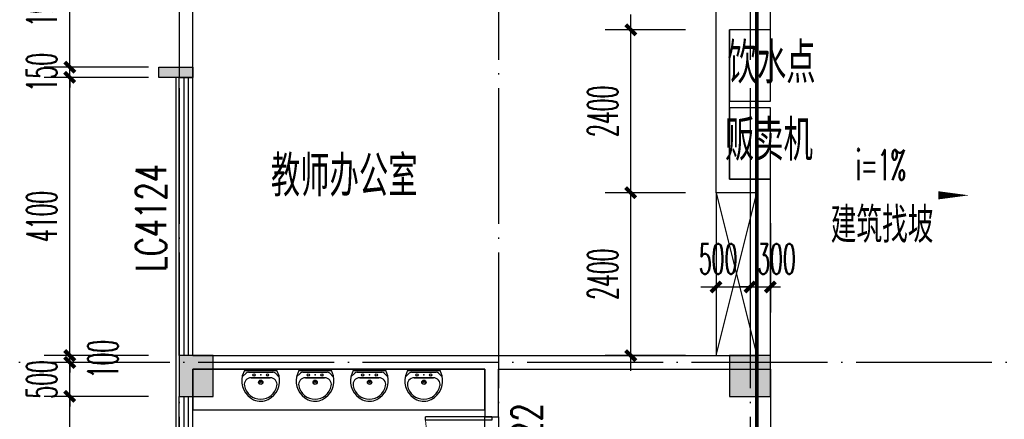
# Model space of a CAD drawing. Extents: x 1779708 to 7299578, y -1121471 to 88434.
# Tile 92 of 256: x 4329120 to 4343609, y -1041882 to -1035993. Entities that reach past the tile are written whole.
import ezdxf

# ---------------------------------------------------------------- set-up
doc = ezdxf.new("R2010")
doc.units = 0
doc.header["$LTSCALE"] = 1000
doc.header["$MEASUREMENT"] = 0
doc.linetypes.add('DASH', pattern=[0.35, 0.25, -0.1])
doc.linetypes.add('DOTE', pattern=[2.42, 2, -0.2, 0.02, -0.2])
doc.layers.get('0').update_dxf_attribs({"linetype": 'CONTINUOUS'})
doc.layers.get('Defpoints').update_dxf_attribs({"linetype": 'CONTINUOUS'})
for name, color, linetype in [('a-dims', 7, 'CONTINUOUS'), ('DIM_SYMB', 3, 'CONTINUOUS'), ('DOTE', 1, 'DOTE'), ('LVTRY', 6, 'CONTINUOUS'), ('PUB_DIM', 3, 'CONTINUOUS'), ('SPACE', 7, 'CONTINUOUS'), ('WALL', 255, 'CONTINUOUS'), ('WINDOW', 2, 'CONTINUOUS'), ('WINDOW_TEXT', 7, 'CONTINUOUS'), ('墙柱', 2, 'CONTINUOUS'), ('室外构件', 4, 'CONTINUOUS'), ('建筑', 31, 'CONTINUOUS'), ('栏杆', 6, 'CONTINUOUS'), ('看线', 3, 'CONTINUOUS')]:
    doc.layers.add(name, color=color, linetype=linetype)
doc.styles.add('_TCH_DIM', font='SIMPLEX.shx', dxfattribs={"width": 0.7, "bigfont": 'GBCBIG.shx'})
doc.styles.add('_TCH_DIM_T3', font='SIMPLEX.shx', dxfattribs={"width": 0.494118, "bigfont": 'GBCBIG.shx'})
doc.styles.add('_TCH_SPACE', font='SIMPLEX', dxfattribs={"height": 5, "bigfont": 'GBCBIG'})
doc.styles.add('_TCH_WINDOW', font='SIMPLEX', dxfattribs={"height": 3.5, "bigfont": 'GBCBIG'})
doc.styles.get("Standard").update_dxf_attribs({"font": 'GBENOR', "bigfont": 'GBCBIG'})
doc.dimstyles.new('_TCH_ARCH&&150', dxfattribs={"dimtxt": 446.25, "dimasz": 150, "dimexe": 375, "dimexo": 450, "dimgap": 189.375, "dimtad": 1, "dimdec": 0, "dimzin": 0, "dimdsep": 46, "dimtxsty": '_TCH_DIM_T3', "dimblk": 'ARCHTICK', "dimcen": 0.09, "dimdle": 225, "dimclrt": 7, "dimazin": 2, "dimtfac": 1, "dimtdec": 0, "dimtix": 1, "dimtmove": 2, "dimatfit": 3, "dimfxl": 250, "dimtolj": 1, "dimtzin": 0, "dimarcsym": 0})

# ---------------------------------------------------------------- blocks, each defined once
blk = doc.blocks.new('A$C159220C3')
at = {"layer": 'DOTE'}
for p, q in [((17600, 149200), (17600, 7200)), ((22300, 149200), (22300, 7200)), ((26000, 149200), (26000, 7200)), ((34400, 29000), (7200, 29000))]:
    blk.add_line(p, q, dxfattribs=at)
blk = doc.blocks.new('$WINLIB2D$00000001')
at = {"color": 0}
for points in [[(-0.5, 0.5), (-0.5, -0.5)], [(-0.5, 0.5), (0.5, 0.5)], [(0.5, -0.5), (0.5, 0.5)], [(0.5, 0.1667), (-0.5, 0.1667)], [(0.5, -0.1667), (-0.5, -0.1667)], [(-0.5, -0.5), (0.5, -0.5)]]:
    blk.add_lwpolyline(points, dxfattribs=at)
blk = doc.blocks.new('_ArchTick')
at = {"color": 0, "linetype": 'ByBlock', "const_width": 0.4}
blk.add_lwpolyline([(-0.5, -0.5), (0.5, 0.5)], dxfattribs=at)
blk = doc.blocks.new('*D4951')
at = {"layer": 'Defpoints', "color": 0, "transparency": 16777216}
for p in [(4329857, -1041543), (4331467, -1041543), (4331467, -1045843)]:
    blk.add_point(p, dxfattribs=at)
at = {"layer": 'PUB_DIM', "color": 0, "lineweight": -2, "transparency": 16777216}
for p, q in [((4329857, -1046068), (4329857, -1041318)), ((4331017, -1041543), (4329482, -1041543)), ((4331017, -1045843), (4329482, -1045843))]:
    blk.add_line(p, q, dxfattribs=at)
at = {"layer": 'PUB_DIM', "color": 0, "lineweight": -2, "transparency": 16777216, "xscale": 150, "yscale": 150, "zscale": 150}
for p, rotation in [((4329857, -1041543), 90), ((4329857, -1045843), 270)]:
    blk.add_blockref('_ArchTick', p, dxfattribs=dict(at, rotation=rotation))
at = {"layer": 'PUB_DIM', "color": 7, "transparency": 16777216, "insert": (4329445, -1043693), "char_height": 446.2, "attachment_point": 5, "rotation": 90, "style": '_TCH_DIM_T3'}
blk.add_mtext('\\A1;4300', dxfattribs=at)
blk = doc.blocks.new('*D4952')
at = {"layer": 'Defpoints', "color": 0, "transparency": 16777216}
for p in [(4329857, -1041043), (4331467, -1041043), (4331467, -1041543)]:
    blk.add_point(p, dxfattribs=at)
at = {"layer": 'PUB_DIM', "color": 0, "lineweight": -2, "transparency": 16777216}
for p, q in [((4329857, -1041043), (4329857, -1040893)), ((4331017, -1041043), (4329482, -1041043)), ((4329857, -1041543), (4329857, -1041043)), ((4331017, -1041543), (4329482, -1041543)), ((4329857, -1041543), (4329857, -1041693))]:
    blk.add_line(p, q, dxfattribs=at)
at = {"layer": 'PUB_DIM', "color": 0, "lineweight": -2, "transparency": 16777216, "xscale": 150, "yscale": 150, "zscale": 150}
for p, rotation in [((4329857, -1041043), 270), ((4329857, -1041543), 90)]:
    blk.add_blockref('_ArchTick', p, dxfattribs=dict(at, rotation=rotation))
at = {"layer": 'PUB_DIM', "color": 7, "transparency": 16777216, "insert": (4329445, -1041293), "char_height": 446.2, "attachment_point": 5, "rotation": 90, "style": '_TCH_DIM_T3'}
blk.add_mtext('\\A1;500', dxfattribs=at)
blk = doc.blocks.new('*D4953')
at = {"layer": 'Defpoints', "color": 0, "transparency": 16777216}
for p in [(4329857, -1040943), (4331467, -1040943), (4331467, -1041043)]:
    blk.add_point(p, dxfattribs=at)
at = {"layer": 'PUB_DIM', "color": 0, "lineweight": -2, "transparency": 16777216}
for p, q in [((4329857, -1040943), (4329857, -1040793)), ((4331017, -1040943), (4329482, -1040943)), ((4329857, -1041043), (4329857, -1040943)), ((4331017, -1041043), (4329482, -1041043)), ((4329857, -1041043), (4329857, -1041193))]:
    blk.add_line(p, q, dxfattribs=at)
at = {"layer": 'PUB_DIM', "color": 0, "lineweight": -2, "transparency": 16777216, "xscale": 150, "yscale": 150, "zscale": 150}
for p, rotation in [((4329857, -1040943), 270), ((4329857, -1041043), 90)]:
    blk.add_blockref('_ArchTick', p, dxfattribs=dict(at, rotation=rotation))
at = {"layer": 'PUB_DIM', "color": 7, "transparency": 16777216, "insert": (4330345, -1040993), "char_height": 446.2, "attachment_point": 5, "rotation": 90, "style": '_TCH_DIM_T3'}
blk.add_mtext('\\A1;100', dxfattribs=at)
blk = doc.blocks.new('*D4954')
at = {"layer": 'Defpoints', "color": 0, "transparency": 16777216}
for p in [(4329857, -1036843), (4331467, -1036843), (4331467, -1040943)]:
    blk.add_point(p, dxfattribs=at)
at = {"layer": 'PUB_DIM', "color": 0, "lineweight": -2, "transparency": 16777216}
for p, q in [((4329857, -1041168), (4329857, -1036618)), ((4331017, -1036843), (4329482, -1036843)), ((4331017, -1040943), (4329482, -1040943))]:
    blk.add_line(p, q, dxfattribs=at)
at = {"layer": 'PUB_DIM', "color": 0, "lineweight": -2, "transparency": 16777216, "xscale": 150, "yscale": 150, "zscale": 150}
for p, rotation in [((4329857, -1036843), 90), ((4329857, -1040943), 270)]:
    blk.add_blockref('_ArchTick', p, dxfattribs=dict(at, rotation=rotation))
at = {"layer": 'PUB_DIM', "color": 7, "transparency": 16777216, "insert": (4329445, -1038893), "char_height": 446.2, "attachment_point": 5, "rotation": 90, "style": '_TCH_DIM_T3'}
blk.add_mtext('\\A1;4100', dxfattribs=at)
blk = doc.blocks.new('*D4955')
at = {"layer": 'Defpoints', "color": 0, "transparency": 16777216}
for p in [(4329857, -1036693), (4331467, -1036693), (4331467, -1036843)]:
    blk.add_point(p, dxfattribs=at)
at = {"layer": 'PUB_DIM', "color": 0, "lineweight": -2, "transparency": 16777216}
for p, q in [((4329857, -1036693), (4329857, -1036543)), ((4331017, -1036693), (4329482, -1036693)), ((4329857, -1036843), (4329857, -1036693)), ((4331017, -1036843), (4329482, -1036843)), ((4329857, -1036843), (4329857, -1036993))]:
    blk.add_line(p, q, dxfattribs=at)
at = {"layer": 'PUB_DIM', "color": 0, "lineweight": -2, "transparency": 16777216, "xscale": 150, "yscale": 150, "zscale": 150}
for p, rotation in [((4329857, -1036693), 270), ((4329857, -1036843), 90)]:
    blk.add_blockref('_ArchTick', p, dxfattribs=dict(at, rotation=rotation))
at = {"layer": 'PUB_DIM', "color": 7, "transparency": 16777216, "insert": (4329445, -1036768), "char_height": 446.2, "attachment_point": 5, "rotation": 90, "style": '_TCH_DIM_T3'}
blk.add_mtext('\\A1;150', dxfattribs=at)
blk = doc.blocks.new('*D4956')
at = {"layer": 'Defpoints', "color": 0, "transparency": 16777216}
for p in [(4329857, -1034743), (4331467, -1034743), (4331467, -1036693)]:
    blk.add_point(p, dxfattribs=at)
at = {"layer": 'PUB_DIM', "color": 0, "lineweight": -2, "transparency": 16777216}
for p, q in [((4329857, -1036918), (4329857, -1034518)), ((4331017, -1034743), (4329482, -1034743)), ((4331017, -1036693), (4329482, -1036693))]:
    blk.add_line(p, q, dxfattribs=at)
at = {"layer": 'PUB_DIM', "color": 0, "lineweight": -2, "transparency": 16777216, "xscale": 150, "yscale": 150, "zscale": 150}
for p, rotation in [((4329857, -1034743), 90), ((4329857, -1036693), 270)]:
    blk.add_blockref('_ArchTick', p, dxfattribs=dict(at, rotation=rotation))
at = {"layer": 'PUB_DIM', "color": 7, "transparency": 16777216, "insert": (4329445, -1035718), "char_height": 446.2, "attachment_point": 5, "rotation": 90, "style": '_TCH_DIM_T3'}
blk.add_mtext('\\A1;1950', dxfattribs=at)
blk = doc.blocks.new('$DorLib2D$00000001')
for p, q in [((0.45, 0.975), (0.5, 0.975)), ((0.45, 0), (0.45, 0.975)), ((0.5, 0), (0.5, 0.975)), ((0.5, 0), (0.45, 0))]:
    blk.add_line(p, q)
at = {"lineweight": 13}
blk.add_arc((0.475, 0), 0.975, 91.4693, 180, dxfattribs=at)
blk = doc.blocks.new('$lvtry$00000178')
at = {"color": 0}
for p, q in [((-238, 0), (238, 0)), ((-214, -36), (-272, -91)), ((-180, -23), (180, -23)), ((-142, -105), (140, -105)), ((140, -105), (-142, -105)), ((216, -37), (268, -91))]:
    blk.add_line(p, q, dxfattribs=at)
blk.add_lwpolyline([(-104, -430, 0.224698), (110, -425, 0.348046), (269, -79), (239, 0), (-241, 0), (-271, -79, 0.356844)], format="xyb", close=True, dxfattribs=at)
for centre, radius in [((-100, -65), 16.3), ((1, -172), 31.6), ((100, -65), 16.3)]:
    blk.add_circle(centre, radius, dxfattribs=at)
at = {"color": 0, "lineweight": 13}
blk.add_circle((1, -172), 23, dxfattribs=at)
at = {"color": 0}
for centre, radius, start, end in [((-142, -205), 100, 90, 190.5602), ((-180, -73), 50, 90, 133.181), ((140, -205), 100, 349.4398, 90), ((180, -73), 50, 44.5607, 90), ((-1, -179), 243, 190.5602, 349.4398)]:
    blk.add_arc(centre, radius, start, end, dxfattribs=at)
for p in [(0, -65), (1, -172)]:
    blk.add_point(p, dxfattribs=at)
blk = doc.blocks.new('*D6475')
at = {"layer": 'Defpoints', "color": 0, "transparency": 16777216}
for p in [(4338112, -1036143), (4339367, -1036143), (4339367, -1038543)]:
    blk.add_point(p, dxfattribs=at)
at = {"layer": 'PUB_DIM', "color": 0, "lineweight": -2, "transparency": 16777216}
for p, q in [((4338112, -1038768), (4338112, -1035918)), ((4338917, -1036143), (4337737, -1036143)), ((4338917, -1038543), (4337737, -1038543))]:
    blk.add_line(p, q, dxfattribs=at)
at = {"layer": 'PUB_DIM', "color": 0, "lineweight": -2, "transparency": 16777216, "xscale": 150, "yscale": 150, "zscale": 150}
for p, rotation in [((4338112, -1036143), 90), ((4338112, -1038543), 270)]:
    blk.add_blockref('_ArchTick', p, dxfattribs=dict(at, rotation=rotation))
at = {"layer": 'PUB_DIM', "color": 7, "transparency": 16777216, "insert": (4337700, -1037343), "char_height": 446.2, "attachment_point": 5, "rotation": 90, "style": '_TCH_DIM_T3'}
blk.add_mtext('\\A1;2400', dxfattribs=at)
blk = doc.blocks.new('*D6476')
at = {"layer": 'Defpoints', "color": 0, "transparency": 16777216}
for p in [(4338112, -1038543), (4339367, -1038543), (4339367, -1040943)]:
    blk.add_point(p, dxfattribs=at)
at = {"layer": 'PUB_DIM', "color": 0, "lineweight": -2, "transparency": 16777216}
for p, q in [((4338112, -1041168), (4338112, -1038318)), ((4338917, -1038543), (4337737, -1038543)), ((4338917, -1040943), (4337737, -1040943))]:
    blk.add_line(p, q, dxfattribs=at)
at = {"layer": 'PUB_DIM', "color": 0, "lineweight": -2, "transparency": 16777216, "xscale": 150, "yscale": 150, "zscale": 150}
for p, rotation in [((4338112, -1038543), 90), ((4338112, -1040943), 270)]:
    blk.add_blockref('_ArchTick', p, dxfattribs=dict(at, rotation=rotation))
at = {"layer": 'PUB_DIM', "color": 7, "transparency": 16777216, "insert": (4337700, -1039743), "char_height": 446.2, "attachment_point": 5, "rotation": 90, "style": '_TCH_DIM_T3'}
blk.add_mtext('\\A1;2400', dxfattribs=at)
blk = doc.blocks.new('*D6477')
at = {"layer": 'Defpoints', "color": 0, "transparency": 16777216}
for p in [(4339367, -1038543), (4339867, -1038543), (4339867, -1039931)]:
    blk.add_point(p, dxfattribs=at)
at = {"layer": 'PUB_DIM', "color": 0, "lineweight": -2, "transparency": 16777216}
for p, q in [((4339367, -1038993), (4339367, -1040306)), ((4339867, -1038993), (4339867, -1040306)), ((4339142, -1039931), (4340092, -1039931))]:
    blk.add_line(p, q, dxfattribs=at)
at = {"layer": 'PUB_DIM', "color": 0, "lineweight": -2, "transparency": 16777216, "xscale": 150, "yscale": 150, "zscale": 150, "rotation": 180}
blk.add_blockref('_ArchTick', (4339367, -1039931), dxfattribs=at)
at = {"layer": 'PUB_DIM', "color": 0, "lineweight": -2, "transparency": 16777216, "xscale": 150, "yscale": 150, "zscale": 150}
blk.add_blockref('_ArchTick', (4339867, -1039931), dxfattribs=at)
at = {"layer": 'PUB_DIM', "color": 7, "transparency": 16777216, "insert": (4339398, -1039518), "char_height": 446.2, "attachment_point": 5, "style": '_TCH_DIM_T3'}
blk.add_mtext('\\A1;500', dxfattribs=at)
blk = doc.blocks.new('*D6478')
at = {"layer": 'Defpoints', "color": 0, "transparency": 16777216}
for p in [(4339867, -1038543), (4340167, -1038543), (4340167, -1039931)]:
    blk.add_point(p, dxfattribs=at)
at = {"layer": 'PUB_DIM', "color": 0, "lineweight": -2, "transparency": 16777216}
for p, q in [((4339867, -1038993), (4339867, -1040306)), ((4340167, -1038993), (4340167, -1040306)), ((4339867, -1039931), (4339717, -1039931)), ((4339867, -1039931), (4340167, -1039931)), ((4340167, -1039931), (4340317, -1039931))]:
    blk.add_line(p, q, dxfattribs=at)
at = {"layer": 'PUB_DIM', "color": 0, "lineweight": -2, "transparency": 16777216, "xscale": 150, "yscale": 150, "zscale": 150}
blk.add_blockref('_ArchTick', (4339867, -1039931), dxfattribs=at)
at = {"layer": 'PUB_DIM', "color": 0, "lineweight": -2, "transparency": 16777216, "xscale": 150, "yscale": 150, "zscale": 150, "rotation": 180}
blk.add_blockref('_ArchTick', (4340167, -1039931), dxfattribs=at)
at = {"layer": 'PUB_DIM', "color": 7, "transparency": 16777216, "insert": (4340256, -1039518), "char_height": 446.2, "attachment_point": 5, "style": '_TCH_DIM_T3'}
blk.add_mtext('\\A1;300', dxfattribs=at)

msp = doc.modelspace()

# ---------------------------------------------------------------- hatches: boundary and pattern name
at = {"layer": 'WALL'}
msp.add_hatch(color=256, dxfattribs=at).paths.add_polyline_path([(4331167.1, -1036843.3), (4331167.1, -1036693.3), (4331667.1, -1036693.3), (4331667.1, -1036843.3)])
at = {"layer": '墙柱'}
h = msp.add_hatch(color=256, dxfattribs=at)
h.paths.add_polyline_path([(4323067.1, -1009843.3), (4324067.1, -1009843.3), (4324067.1, -1010343.3), (4323067.1, -1010343.3)])
h.paths.add_polyline_path([(4323067.1, -1016093.3), (4324067.1, -1016093.3), (4324067.1, -1016593.3), (4323067.1, -1016593.3)])
h.paths.add_polyline_path([(4323067.1, -1022643.3), (4324067.1, -1022643.3), (4324067.1, -1023143.3), (4323067.1, -1023143.3)])
h.paths.add_polyline_path([(4397967.1, -1051543.3), (4398667.1, -1051543.3), (4398667.1, -1051043.3), (4397967.1, -1051043.3)])
h.paths.add_polyline_path([(4347917.1, -1019143.3), (4348617.1, -1019143.3), (4348617.1, -1019643.3), (4347917.1, -1019643.3)])
h.paths.add_polyline_path([(4389917.1, -1051543.3), (4390617.1, -1051543.3), (4390617.1, -1051043.3), (4389917.1, -1051043.3)])
h.paths.add_polyline_path([(4347917.1, -1051543.3), (4348617.1, -1051543.3), (4348617.1, -1051043.3), (4347917.1, -1051043.3)])
h.paths.add_polyline_path([(4323567.1, -1028493.3), (4324067.1, -1028493.3), (4324067.1, -1028993.3), (4323567.1, -1028993.3)])
h.paths.add_polyline_path([(4350197.1, -1045743.3), (4350197.1, -1045443.3), (4349297.1, -1045443.3), (4349297.1, -1045743.3)])
h.paths.add_polyline_path([(4377567.1, -1060843.3), (4378067.1, -1060843.3), (4378067.1, -1060343.3), (4377567.1, -1060343.3)])
h.paths.add_polyline_path([(4339667.1, -1009843.3), (4340167.1, -1009843.3), (4340167.1, -1010343.3), (4339667.1, -1010343.3)])
h.paths.add_polyline_path([(4347967.1, -1009843.3), (4348567.1, -1009843.3), (4348567.1, -1010343.3), (4347967.1, -1010343.3)])
h.paths.add_polyline_path([(4365067.1, -1019043.3), (4365667.1, -1019043.3), (4365667.1, -1019643.3), (4365067.1, -1019643.3)])
h.paths.add_polyline_path([(4381567.1, -1027843.3), (4382167.1, -1027843.3), (4382167.1, -1028443.3), (4381567.1, -1028443.3)])
h.paths.add_polyline_path([(4336067.1, -1015993.3), (4336567.1, -1015993.3), (4336567.1, -1016693.3), (4336067.1, -1016693.3)])
h.paths.add_polyline_path([(4389767.1, -1023743.3), (4390267.1, -1023743.3), (4390267.1, -1024243.3), (4389767.1, -1024243.3)])
h.paths.add_polyline_path([(4339567.1, -1048043.3), (4340167.1, -1048043.3), (4340167.1, -1047543.3), (4339567.1, -1047543.3)])
h.paths.add_polyline_path([(4343767.1, -1041443.3), (4344267.1, -1041443.3), (4344267.1, -1040943.3), (4343767.1, -1040943.3)])
h.paths.add_polyline_path([(4343767.1, -1034843.3), (4344267.1, -1034843.3), (4344267.1, -1034343.3), (4343767.1, -1034343.3)])
h.paths.add_polyline_path([(4336067.1, -1029093.3), (4336567.1, -1029093.3), (4336567.1, -1028393.3), (4336067.1, -1028393.3)])
h.paths.add_polyline_path([(4343767.1, -1022643.3), (4344267.1, -1022643.3), (4344267.1, -1023143.3), (4343767.1, -1023143.3)])
h.paths.add_polyline_path([(4336067.1, -1009843.3), (4336567.1, -1009843.3), (4336567.1, -1010343.3), (4336067.1, -1010343.3)])
h.paths.add_polyline_path([(4377967.1, -1036343.3), (4377467.1, -1036343.3), (4377467.1, -1035843.3), (4377967.1, -1035843.3)])
h.paths.add_polyline_path([(4397967.1, -1019143.3), (4398667.1, -1019143.3), (4398667.1, -1019643.3), (4397967.1, -1019643.3)])
h.paths.add_polyline_path([(4331467.1, -1048043.3), (4331967.1, -1048043.3), (4331967.1, -1047543.3), (4331467.1, -1047543.3)])
h.paths.add_polyline_path([(4389917.1, -1036443.3), (4390617.1, -1036443.3), (4390617.1, -1035843.3), (4389917.1, -1035843.3)])
h.paths.add_polyline_path([(4397967.1, -1035843.3), (4398667.1, -1035843.3), (4398667.1, -1036443.3), (4397967.1, -1036443.3)])
h.paths.add_polyline_path([(4381567.1, -1035843.3), (4382167.1, -1035843.3), (4382167.1, -1036443.3), (4381567.1, -1036443.3)])
h.paths.add_polyline_path([(4389767.1, -1027943.3), (4390267.1, -1027943.3), (4390267.1, -1028443.3), (4389767.1, -1028443.3)])
h.paths.add_polyline_path([(4377467.1, -1027943.3), (4377967.1, -1027943.3), (4377967.1, -1028443.3), (4377467.1, -1028443.3)])
h.paths.add_polyline_path([(4373217.1, -1048043.3), (4373717.1, -1048043.3), (4373717.1, -1047543.3), (4373217.1, -1047543.3)])
h.paths.add_polyline_path([(4369267.1, -1009843.3), (4369767.1, -1009843.3), (4369767.1, -1010343.3), (4369267.1, -1010343.3)])
h.paths.add_polyline_path([(4365567.1, -1022643.3), (4365067.1, -1022643.3), (4365067.1, -1023143.3), (4365567.1, -1023143.3)])
h.paths.add_polyline_path([(4365567.1, -1009843.3), (4365067.1, -1009843.3), (4365067.1, -1010343.3), (4365567.1, -1010343.3)])
h.paths.add_polyline_path([(4347967.1, -1022643.3), (4348467.1, -1022643.3), (4348467.1, -1023143.3), (4347967.1, -1023143.3)])
h.paths.add_polyline_path([(4343767.1, -1028993.3), (4344267.1, -1028993.3), (4344267.1, -1028493.3), (4343767.1, -1028493.3)])
h.paths.add_polyline_path([(4336067.1, -1023343.3), (4336567.1, -1023343.3), (4336567.1, -1022643.3), (4336067.1, -1022643.3)])
h.paths.add_polyline_path([(4339567.1, -1034843.3), (4340167.1, -1034843.3), (4340167.1, -1034343.3), (4339567.1, -1034343.3)])
h.paths.add_polyline_path([(4331167.1, -1034843.3), (4331767.1, -1034843.3), (4331767.1, -1034343.3), (4331167.1, -1034343.3)])
h.paths.add_polyline_path([(4323067.1, -1034843.3), (4324067.1, -1034843.3), (4324067.1, -1034343.3), (4323067.1, -1034343.3)])
h.paths.add_polyline_path([(4339567.1, -1041543.3), (4340167.1, -1041543.3), (4340167.1, -1040943.3), (4339567.1, -1040943.3)])
h.paths.add_polyline_path([(4331467.1, -1041543.3), (4331967.1, -1041543.3), (4331967.1, -1040943.3), (4331467.1, -1040943.3)])
h.paths.add_polyline_path([(4397967.1, -1022343.3), (4398667.1, -1022343.3), (4398667.1, -1022843.3), (4397967.1, -1022843.3)])
h.paths.add_polyline_path([(4398167.1, -1009843.3), (4398667.1, -1009843.3), (4398667.1, -1010343.3), (4398167.1, -1010343.3)])
h.paths.add_polyline_path([(4389917.1, -1018943.3), (4390617.1, -1018943.3), (4390617.1, -1019643.3), (4389917.1, -1019643.3)])
h.paths.add_polyline_path([(4389867.1, -1009843.3), (4390667.1, -1009843.3), (4390667.1, -1010343.3), (4389867.1, -1010343.3)])
h.paths.add_polyline_path([(4381517.1, -1018943.3), (4382217.1, -1018943.3), (4382217.1, -1019643.3), (4381517.1, -1019643.3)])
h.paths.add_polyline_path([(4381567.1, -1009843.3), (4382167.1, -1009843.3), (4382167.1, -1010343.3), (4381567.1, -1010343.3)])
h.paths.add_polyline_path([(4373217.1, -1022643.3), (4373717.1, -1022643.3), (4373717.1, -1023143.3), (4373217.1, -1023143.3)])
h.paths.add_polyline_path([(4373117.1, -1019143.3), (4373817.1, -1019143.3), (4373817.1, -1019643.3), (4373117.1, -1019643.3)])
h.paths.add_polyline_path([(4373217.1, -1009843.3), (4373717.1, -1009843.3), (4373717.1, -1010343.3), (4373217.1, -1010343.3)])
h.paths.add_polyline_path([(4356167.1, -1022643.3), (4356667.1, -1022643.3), (4356667.1, -1023143.3), (4356167.1, -1023143.3)])
h.paths.add_polyline_path([(4356067.1, -1019043.3), (4356667.1, -1019043.3), (4356667.1, -1019643.3), (4356067.1, -1019643.3)])
h.paths.add_polyline_path([(4339567.1, -1019043.3), (4340167.1, -1019043.3), (4340167.1, -1019643.3), (4339567.1, -1019643.3)])
h.paths.add_polyline_path([(4356167.1, -1009843.3), (4356667.1, -1009843.3), (4356667.1, -1010343.3), (4356167.1, -1010343.3)])
h.paths.add_polyline_path([(4389917.1, -1048043.3), (4390617.1, -1048043.3), (4390617.1, -1047443.3), (4389917.1, -1047443.3)])
h.paths.add_polyline_path([(4397967.1, -1060843.3), (4398667.1, -1060843.3), (4398667.1, -1060343.3), (4397967.1, -1060343.3)])
h.paths.add_polyline_path([(4389967.1, -1060843.3), (4390567.1, -1060843.3), (4390567.1, -1060343.3), (4389967.1, -1060343.3)])
h.paths.add_polyline_path([(4381567.1, -1048043.3), (4382167.1, -1048043.3), (4382167.1, -1047443.3), (4381567.1, -1047443.3)])
h.paths.add_polyline_path([(4381517.1, -1051543.3), (4382217.1, -1051543.3), (4382217.1, -1051043.3), (4381517.1, -1051043.3)])
h.paths.add_polyline_path([(4381617.1, -1060843.3), (4382117.1, -1060843.3), (4382117.1, -1060343.3), (4381617.1, -1060343.3)])
h.paths.add_polyline_path([(4373167.1, -1051643.3), (4373767.1, -1051643.3), (4373767.1, -1051043.3), (4373167.1, -1051043.3)])
h.paths.add_polyline_path([(4373167.1, -1060843.3), (4373767.1, -1060843.3), (4373767.1, -1060343.3), (4373167.1, -1060343.3)])
h.paths.add_polyline_path([(4365067.1, -1048043.3), (4365567.1, -1048043.3), (4365567.1, -1047543.3), (4365067.1, -1047543.3)])
h.paths.add_polyline_path([(4365067.1, -1051643.3), (4365667.1, -1051643.3), (4365667.1, -1051043.3), (4365067.1, -1051043.3)])
h.paths.add_polyline_path([(4356167.1, -1048043.3), (4356667.1, -1048043.3), (4356667.1, -1047543.3), (4356167.1, -1047543.3)])
h.paths.add_polyline_path([(4348127.1, -1048043.3), (4348727.1, -1048043.3), (4348727.1, -1047643.3), (4348127.1, -1047643.3)])
h.paths.add_polyline_path([(4356067.1, -1051643.3), (4356667.1, -1051643.3), (4356667.1, -1051043.3), (4356067.1, -1051043.3)])
h.paths.add_polyline_path([(4323067.1, -1048343.3), (4323767.1, -1048343.3), (4323767.1, -1047843.3), (4323067.1, -1047843.3)])
h.paths.add_polyline_path([(4323067.1, -1051543.3), (4323767.1, -1051543.3), (4323767.1, -1051043.3), (4323067.1, -1051043.3)])
h.paths.add_polyline_path([(4331117.1, -1051543.3), (4331817.1, -1051543.3), (4331817.1, -1051043.3), (4331117.1, -1051043.3)])
h.paths.add_polyline_path([(4339567.1, -1051643.3), (4340167.1, -1051643.3), (4340167.1, -1051043.3), (4339567.1, -1051043.3)])
h.paths.add_polyline_path([(4365067.1, -1060843.3), (4365567.1, -1060843.3), (4365567.1, -1060343.3), (4365067.1, -1060343.3)])
h.paths.add_polyline_path([(4356167.1, -1060843.3), (4356667.1, -1060843.3), (4356667.1, -1060343.3), (4356167.1, -1060343.3)])
h.paths.add_polyline_path([(4347967.1, -1060843.3), (4348567.1, -1060843.3), (4348567.1, -1060343.3), (4347967.1, -1060343.3)])
h.paths.add_polyline_path([(4339567.1, -1060843.3), (4340167.1, -1060843.3), (4340167.1, -1060343.3), (4339567.1, -1060343.3)])
h.paths.add_polyline_path([(4331117.1, -1060843.3), (4331817.1, -1060843.3), (4331817.1, -1060343.3), (4331117.1, -1060343.3)])
h.paths.add_polyline_path([(4323067.1, -1060843.3), (4323567.1, -1060843.3), (4323567.1, -1060343.3), (4323067.1, -1060343.3)])
h.paths.add_polyline_path([(4397967.1, -1048043.3), (4398667.1, -1048043.3), (4398667.1, -1047443.3), (4397967.1, -1047443.3)])
h.paths.add_polyline_path([(4323067.1, -973843.3), (4324067.1, -973843.3), (4324067.1, -973343.3), (4323067.1, -973343.3)])
h.paths.add_polyline_path([(4323067.1, -967593.3), (4324067.1, -967593.3), (4324067.1, -967093.3), (4323067.1, -967093.3)])
h.paths.add_polyline_path([(4323067.1, -961043.3), (4324067.1, -961043.3), (4324067.1, -960543.3), (4323067.1, -960543.3)])
h.paths.add_polyline_path([(4397967.1, -932143.3), (4398667.1, -932143.3), (4398667.1, -932643.3), (4397967.1, -932643.3)])
h.paths.add_polyline_path([(4347917.1, -964543.3), (4348617.1, -964543.3), (4348617.1, -964043.3), (4347917.1, -964043.3)])
h.paths.add_polyline_path([(4389917.1, -932143.3), (4390617.1, -932143.3), (4390617.1, -932643.3), (4389917.1, -932643.3)])
h.paths.add_polyline_path([(4347917.1, -932143.3), (4348617.1, -932143.3), (4348617.1, -932643.3), (4347917.1, -932643.3)])
h.paths.add_polyline_path([(4323567.1, -955193.3), (4324067.1, -955193.3), (4324067.1, -954693.3), (4323567.1, -954693.3)])
h.paths.add_polyline_path([(4350197.1, -937943.3), (4350197.1, -938243.3), (4349297.1, -938243.3), (4349297.1, -937943.3)])
h.paths.add_polyline_path([(4377567.1, -922843.3), (4378067.1, -922843.3), (4378067.1, -923343.3), (4377567.1, -923343.3)])
h.paths.add_polyline_path([(4339667.1, -973843.3), (4340167.1, -973843.3), (4340167.1, -973343.3), (4339667.1, -973343.3)])
h.paths.add_polyline_path([(4347967.1, -973843.3), (4348567.1, -973843.3), (4348567.1, -973343.3), (4347967.1, -973343.3)])
h.paths.add_polyline_path([(4365067.1, -964643.3), (4365667.1, -964643.3), (4365667.1, -964043.3), (4365067.1, -964043.3)])
h.paths.add_polyline_path([(4381567.1, -955843.3), (4382167.1, -955843.3), (4382167.1, -955243.3), (4381567.1, -955243.3)])
h.paths.add_polyline_path([(4336067.1, -967693.3), (4336567.1, -967693.3), (4336567.1, -966993.3), (4336067.1, -966993.3)])
h.paths.add_polyline_path([(4389767.1, -959943.3), (4390267.1, -959943.3), (4390267.1, -959443.3), (4389767.1, -959443.3)])
h.paths.add_polyline_path([(4339567.1, -935643.3), (4340167.1, -935643.3), (4340167.1, -936143.3), (4339567.1, -936143.3)])
h.paths.add_polyline_path([(4343767.1, -942243.3), (4344267.1, -942243.3), (4344267.1, -942743.3), (4343767.1, -942743.3)])
h.paths.add_polyline_path([(4343767.1, -948843.3), (4344267.1, -948843.3), (4344267.1, -949343.3), (4343767.1, -949343.3)])
h.paths.add_polyline_path([(4336067.1, -954593.3), (4336567.1, -954593.3), (4336567.1, -955293.3), (4336067.1, -955293.3)])
h.paths.add_polyline_path([(4343767.1, -961043.3), (4344267.1, -961043.3), (4344267.1, -960543.3), (4343767.1, -960543.3)])
h.paths.add_polyline_path([(4336067.1, -973843.3), (4336567.1, -973843.3), (4336567.1, -973343.3), (4336067.1, -973343.3)])
h.paths.add_polyline_path([(4377967.1, -947343.3), (4377467.1, -947343.3), (4377467.1, -947843.3), (4377967.1, -947843.3)])
h.paths.add_polyline_path([(4397967.1, -964543.3), (4398667.1, -964543.3), (4398667.1, -964043.3), (4397967.1, -964043.3)])
h.paths.add_polyline_path([(4331467.1, -935643.3), (4331967.1, -935643.3), (4331967.1, -936143.3), (4331467.1, -936143.3)])
h.paths.add_polyline_path([(4389917.1, -947243.3), (4390617.1, -947243.3), (4390617.1, -947843.3), (4389917.1, -947843.3)])
h.paths.add_polyline_path([(4397967.1, -947843.3), (4398667.1, -947843.3), (4398667.1, -947243.3), (4397967.1, -947243.3)])
h.paths.add_polyline_path([(4381567.1, -947843.3), (4382167.1, -947843.3), (4382167.1, -947243.3), (4381567.1, -947243.3)])
h.paths.add_polyline_path([(4389767.1, -955743.3), (4390267.1, -955743.3), (4390267.1, -955243.3), (4389767.1, -955243.3)])
h.paths.add_polyline_path([(4377467.1, -955743.3), (4377967.1, -955743.3), (4377967.1, -955243.3), (4377467.1, -955243.3)])
h.paths.add_polyline_path([(4373217.1, -935643.3), (4373717.1, -935643.3), (4373717.1, -936143.3), (4373217.1, -936143.3)])
h.paths.add_polyline_path([(4369267.1, -973843.3), (4369767.1, -973843.3), (4369767.1, -973343.3), (4369267.1, -973343.3)])
h.paths.add_polyline_path([(4365567.1, -961043.3), (4365067.1, -961043.3), (4365067.1, -960543.3), (4365567.1, -960543.3)])
h.paths.add_polyline_path([(4365567.1, -973843.3), (4365067.1, -973843.3), (4365067.1, -973343.3), (4365567.1, -973343.3)])
h.paths.add_polyline_path([(4347967.1, -961043.3), (4348467.1, -961043.3), (4348467.1, -960543.3), (4347967.1, -960543.3)])
h.paths.add_polyline_path([(4343767.1, -954693.3), (4344267.1, -954693.3), (4344267.1, -955193.3), (4343767.1, -955193.3)])
h.paths.add_polyline_path([(4336067.1, -960343.3), (4336567.1, -960343.3), (4336567.1, -961043.3), (4336067.1, -961043.3)])
h.paths.add_polyline_path([(4339567.1, -948843.3), (4340167.1, -948843.3), (4340167.1, -949343.3), (4339567.1, -949343.3)])
h.paths.add_polyline_path([(4331167.1, -948843.3), (4331767.1, -948843.3), (4331767.1, -949343.3), (4331167.1, -949343.3)])
h.paths.add_polyline_path([(4323067.1, -948843.3), (4324067.1, -948843.3), (4324067.1, -949343.3), (4323067.1, -949343.3)])
h.paths.add_polyline_path([(4339567.1, -942143.3), (4340167.1, -942143.3), (4340167.1, -942743.3), (4339567.1, -942743.3)])
h.paths.add_polyline_path([(4331467.1, -942143.3), (4331967.1, -942143.3), (4331967.1, -942743.3), (4331467.1, -942743.3)])
h.paths.add_polyline_path([(4397967.1, -961343.3), (4398667.1, -961343.3), (4398667.1, -960843.3), (4397967.1, -960843.3)])
h.paths.add_polyline_path([(4398167.1, -973843.3), (4398667.1, -973843.3), (4398667.1, -973343.3), (4398167.1, -973343.3)])
h.paths.add_polyline_path([(4389917.1, -964743.3), (4390617.1, -964743.3), (4390617.1, -964043.3), (4389917.1, -964043.3)])
h.paths.add_polyline_path([(4389867.1, -973843.3), (4390667.1, -973843.3), (4390667.1, -973343.3), (4389867.1, -973343.3)])
h.paths.add_polyline_path([(4381517.1, -964743.3), (4382217.1, -964743.3), (4382217.1, -964043.3), (4381517.1, -964043.3)])
h.paths.add_polyline_path([(4381567.1, -973843.3), (4382167.1, -973843.3), (4382167.1, -973343.3), (4381567.1, -973343.3)])
h.paths.add_polyline_path([(4373217.1, -961043.3), (4373717.1, -961043.3), (4373717.1, -960543.3), (4373217.1, -960543.3)])
h.paths.add_polyline_path([(4373117.1, -964543.3), (4373817.1, -964543.3), (4373817.1, -964043.3), (4373117.1, -964043.3)])
h.paths.add_polyline_path([(4373217.1, -973843.3), (4373717.1, -973843.3), (4373717.1, -973343.3), (4373217.1, -973343.3)])
h.paths.add_polyline_path([(4356167.1, -961043.3), (4356667.1, -961043.3), (4356667.1, -960543.3), (4356167.1, -960543.3)])
h.paths.add_polyline_path([(4356067.1, -964643.3), (4356667.1, -964643.3), (4356667.1, -964043.3), (4356067.1, -964043.3)])
h.paths.add_polyline_path([(4339567.1, -964643.3), (4340167.1, -964643.3), (4340167.1, -964043.3), (4339567.1, -964043.3)])
h.paths.add_polyline_path([(4356167.1, -973843.3), (4356667.1, -973843.3), (4356667.1, -973343.3), (4356167.1, -973343.3)])
h.paths.add_polyline_path([(4389917.1, -935643.3), (4390617.1, -935643.3), (4390617.1, -936243.3), (4389917.1, -936243.3)])
h.paths.add_polyline_path([(4397967.1, -922843.3), (4398667.1, -922843.3), (4398667.1, -923343.3), (4397967.1, -923343.3)])
h.paths.add_polyline_path([(4389967.1, -922843.3), (4390567.1, -922843.3), (4390567.1, -923343.3), (4389967.1, -923343.3)])
h.paths.add_polyline_path([(4381567.1, -935643.3), (4382167.1, -935643.3), (4382167.1, -936243.3), (4381567.1, -936243.3)])
h.paths.add_polyline_path([(4381517.1, -932143.3), (4382217.1, -932143.3), (4382217.1, -932643.3), (4381517.1, -932643.3)])
h.paths.add_polyline_path([(4381617.1, -922843.3), (4382117.1, -922843.3), (4382117.1, -923343.3), (4381617.1, -923343.3)])
h.paths.add_polyline_path([(4373167.1, -932043.3), (4373767.1, -932043.3), (4373767.1, -932643.3), (4373167.1, -932643.3)])
h.paths.add_polyline_path([(4373167.1, -922843.3), (4373767.1, -922843.3), (4373767.1, -923343.3), (4373167.1, -923343.3)])
h.paths.add_polyline_path([(4365067.1, -935643.3), (4365567.1, -935643.3), (4365567.1, -936143.3), (4365067.1, -936143.3)])
h.paths.add_polyline_path([(4365067.1, -932043.3), (4365667.1, -932043.3), (4365667.1, -932643.3), (4365067.1, -932643.3)])
h.paths.add_polyline_path([(4356167.1, -935643.3), (4356667.1, -935643.3), (4356667.1, -936143.3), (4356167.1, -936143.3)])
h.paths.add_polyline_path([(4348127.1, -935643.3), (4348727.1, -935643.3), (4348727.1, -936043.3), (4348127.1, -936043.3)])
h.paths.add_polyline_path([(4356067.1, -932043.3), (4356667.1, -932043.3), (4356667.1, -932643.3), (4356067.1, -932643.3)])
h.paths.add_polyline_path([(4323067.1, -935343.3), (4323767.1, -935343.3), (4323767.1, -935843.3), (4323067.1, -935843.3)])
h.paths.add_polyline_path([(4323067.1, -932143.3), (4323767.1, -932143.3), (4323767.1, -932643.3), (4323067.1, -932643.3)])
h.paths.add_polyline_path([(4331117.1, -932143.3), (4331817.1, -932143.3), (4331817.1, -932643.3), (4331117.1, -932643.3)])
h.paths.add_polyline_path([(4339567.1, -932043.3), (4340167.1, -932043.3), (4340167.1, -932643.3), (4339567.1, -932643.3)])
h.paths.add_polyline_path([(4365067.1, -922843.3), (4365567.1, -922843.3), (4365567.1, -923343.3), (4365067.1, -923343.3)])
h.paths.add_polyline_path([(4356167.1, -922843.3), (4356667.1, -922843.3), (4356667.1, -923343.3), (4356167.1, -923343.3)])
h.paths.add_polyline_path([(4347967.1, -922843.3), (4348567.1, -922843.3), (4348567.1, -923343.3), (4347967.1, -923343.3)])
h.paths.add_polyline_path([(4339567.1, -922843.3), (4340167.1, -922843.3), (4340167.1, -923343.3), (4339567.1, -923343.3)])
h.paths.add_polyline_path([(4331117.1, -922843.3), (4331817.1, -922843.3), (4331817.1, -923343.3), (4331117.1, -923343.3)])
h.paths.add_polyline_path([(4323067.1, -922843.3), (4323567.1, -922843.3), (4323567.1, -923343.3), (4323067.1, -923343.3)])
h.paths.add_polyline_path([(4397967.1, -935643.3), (4398667.1, -935643.3), (4398667.1, -936243.3), (4397967.1, -936243.3)])

# ---------------------------------------------------------------- linework, layer by layer
at = {"layer": 'DIM_SYMB'}
msp.add_lwpolyline([(4341003.7, -1038581.1, 0, 0, 0), (4343088.6, -1038581.1, 0, 120, 0), (4342638.6, -1038581.1, 0, 0, 0)], format="xyseb", dxfattribs=at)
at = {"layer": 'LVTRY'}
msp.add_lwpolyline([(4335967.1, -1041143.3), (4331667.1, -1041143.3), (4331667.1, -1041743.3), (4335967.1, -1041743.3), (4335967.1, -1041143.3)], dxfattribs=at)
at = {"layer": 'WALL'}
for p, q in [((4340167.1, -1036143.3), (4340167.1, -1034643.3)), ((4331467.1, -1034843.3), (4331467.1, -1036843.3)), ((4331667.1, -1036843.3), (4331667.1, -1034843.3)), ((4339367.1, -1036043.3), (4339367.1, -1034843.3)), ((4339367.1, -1038543.3), (4339367.1, -1036043.3)), ((4339567.1, -1038343.3), (4339567.1, -1036143.3)), ((4340167.1, -1036143.3), (4339567.1, -1036143.3)), ((4331467.1, -1036843.3), (4331667.1, -1036843.3)), ((4340167.1, -1038343.3), (4339567.1, -1038343.3)), ((4340167.1, -1041143.3), (4340167.1, -1038343.3)), ((4339967.1, -1038543.3), (4339367.1, -1038543.3)), ((4339967.1, -1040943.3), (4339967.1, -1038543.3)), ((4331667.1, -1040943.3), (4331467.1, -1040943.3)), ((4331467.1, -1040943.3), (4331467.1, -1041043.3)), ((4331667.1, -1040943.3), (4336067.1, -1040943.3)), ((4336067.1, -1040943.3), (4339967.1, -1040943.3)), ((4331467.1, -1041043.3), (4331467.1, -1041543.3)), ((4331667.1, -1041143.3), (4335967.1, -1041143.3)), ((4331667.1, -1041543.3), (4331667.1, -1041143.3)), ((4335967.1, -1041143.3), (4335967.1, -1041843.3)), ((4336167.1, -1041143.3), (4340167.1, -1041143.3)), ((4336167.1, -1041843.3), (4336167.1, -1041143.3)), ((4331467.1, -1041543.3), (4331667.1, -1041543.3)), ((4335967.1, -1041843.3), (4336167.1, -1041843.3))]:
    msp.add_line(p, q, dxfattribs=at)
msp.add_lwpolyline([(4331167.1, -1036843.3), (4331167.1, -1036693.3), (4331667.1, -1036693.3), (4331667.1, -1036843.3), (4331167.1, -1036843.3)], dxfattribs=at)
at = {"layer": 'WINDOW'}
msp.add_line((4335967.1, -1042843.3), (4335967.1, -1041843.3), dxfattribs=at)
at = {"layer": '墙柱'}
for points in [[(4331467.1, -1041543.3), (4331967.1, -1041543.3), (4331967.1, -1040943.3), (4331467.1, -1040943.3)], [(4339567.1, -1041543.3), (4340167.1, -1041543.3), (4340167.1, -1040943.3), (4339567.1, -1040943.3)]]:
    msp.add_lwpolyline(points, close=True, dxfattribs=at)
at = {"layer": '室外构件'}
msp.add_line((4340167.1, -1041143.3), (4340167.1, -1043643.3), dxfattribs=at)
at = {"layer": '建筑', "color": 170, "linetype": 'DASH', "const_width": 50, "flags": 128}
msp.add_lwpolyline([(4339967.1, -1060843.3), (4323067.1, -1060843.3), (4323067.1, -1009843.3), (4339967.1, -1009843.3)], close=True, dxfattribs=at)
at = {"layer": '栏杆'}
for p, q in [((4339367.1, -1040943.3), (4339967.1, -1038543.3)), ((4339367.1, -1038543.3), (4339967.1, -1040943.3))]:
    msp.add_line(p, q, dxfattribs=at)
for points in [[(4339567.1, -1037193.3), (4340167.1, -1037193.3), (4340167.1, -1036143.3), (4339567.1, -1036143.3)], [(4339567.1, -1038343.3), (4340167.1, -1038343.3), (4340167.1, -1037293.3), (4339567.1, -1037293.3)], [(4339367.1, -1040943.3), (4339967.1, -1040943.3), (4339967.1, -1038543.3), (4339367.1, -1038543.3)]]:
    msp.add_lwpolyline(points, close=True, dxfattribs=at)
at = {"layer": '看线', "color": 190}
msp.add_line((4331417.1, -1036843.3), (4331417.1, -1045843.3), dxfattribs=at)

# ---------------------------------------------------------------- block references
at = {"layer": 'LVTRY', "rotation": 359.9999999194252}
for p in [(4332667.1, -1041163.3), (4333467.1, -1041163.3), (4334267.1, -1041163.3), (4335067.1, -1041163.3)]:
    msp.add_blockref('$lvtry$00000178', p, dxfattribs=at)
at = {"layer": 'WINDOW'}
ref = msp.add_blockref('$WINLIB2D$00000001', (4331567.1, -1038893.3), dxfattribs=dict(at, xscale=4100, yscale=-200, zscale=4100, rotation=90))
ref.add_attrib('A', 'LC4124', (4331277.7, -1039710.8), dxfattribs={"layer": 'WINDOW_TEXT', "height": 446.25, "rotation": 90, "style": '_TCH_WINDOW', "width": 0.705882})
ref = msp.add_blockref('$WINLIB2D$00000001', (4331567.1, -1043693.3), dxfattribs=dict(at, xscale=4300, yscale=-200, zscale=4300, rotation=90))
ref.add_attrib('A', 'LC4324', (4331277.7, -1044540.8), dxfattribs={"layer": 'WINDOW_TEXT', "height": 446.25, "rotation": 90, "style": '_TCH_WINDOW', "width": 0.705882})
ref = msp.add_blockref('$DorLib2D$00000001', (4336067.1, -1042343.3), dxfattribs=dict(at, xscale=1000, yscale=1000, zscale=1000, rotation=89.99999999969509))
ref.add_attrib('A', 'M1022', (4336802.7, -1043048.3), dxfattribs={"layer": 'WINDOW_TEXT', "height": 446.25, "rotation": 90, "style": '_TCH_WINDOW', "width": 0.705882})
at = {"layer": '室外构件'}
msp.add_blockref('A$C159220C3', (4313867.1, -1070043.3), dxfattribs=at)

# ---------------------------------------------------------------- texts
at = {"layer": 'a-dims', "style": '_TCH_DIM', "width": 0.494118}
msp.add_text('i=1%', height=446.25, dxfattribs=at).set_placement((4341424.4, -1038357.2))
at = {"layer": 'a-dims'}
msp.add_text('建筑找坡', height=525, dxfattribs=at).set_placement((4341054.2, -1039282.7))
at = {"layer": 'SPACE', "style": '_TCH_SPACE'}
for s, p in [('饮水点', (4339535.9, -1036930.3)), ('贩卖机', (4339496.4, -1038069.8)), ('教师办公室', (4332815.5, -1038597.3)), ('建筑找坡', (4326568.2, -1039252.5))]:
    msp.add_text(s, height=600, dxfattribs=at).set_placement(p)

# ---------------------------------------------------------------- dimensions: what is measured, and where the dimension line sits
at = {"layer": 'PUB_DIM'}
for p1, p2, distance, picture, middle in [((4331467.1, -1036693.3), (4331467.1, -1034743.3), 1609.9, '*D4956', (4329444.7, -1035718.3)), ((4339367.1, -1038543.3), (4339367.1, -1036143.3), 1254.7, '*D6475', (4337699.9, -1037343.3)), ((4331467.1, -1036843.3), (4331467.1, -1036693.3), 1609.9, '*D4955', (4329444.7, -1036768.3)), ((4331467.1, -1040943.3), (4331467.1, -1036843.3), 1609.9, '*D4954', (4329444.7, -1038893.3)), ((4339367.1, -1040943.3), (4339367.1, -1038543.3), 1254.7, '*D6476', (4337699.9, -1039743.3)), ((4331467.1, -1041543.3), (4331467.1, -1041043.3), 1609.9, '*D4952', (4329444.7, -1041293.3)), ((4331467.1, -1045843.3), (4331467.1, -1041543.3), 1609.9, '*D4951', (4329444.7, -1043693.3))]:
    dim = msp.add_aligned_dim(p1=p1, p2=p2, distance=distance, dimstyle='_TCH_ARCH&&150', dxfattribs=at)
    dim.commit()
    dim.dimension.update_dxf_attribs({"geometry": picture, "text_midpoint": middle})
for base, p1, p2, angle, picture, middle in [((4339867.1, -1039930.9), (4339367.1, -1038543.3), (4339867.1, -1038543.3), 0, '*D6477', (4339398, -1039518.4)), ((4340167.1, -1039930.9), (4339867.1, -1038543.3), (4340167.1, -1038543.3), 0, '*D6478', (4340256.2, -1039518.4)), ((4329857.2, -1040943.3), (4331467.1, -1041043.3), (4331467.1, -1040943.3), 90, '*D4953', (4330344.7, -1040993.3))]:
    dim = msp.add_linear_dim(base=base, p1=p1, p2=p2, angle=angle, dimstyle='_TCH_ARCH&&150', dxfattribs=at)
    dim.commit()
    dim.dimension.update_dxf_attribs({"geometry": picture, "text_midpoint": middle, "dimtype": 161})

doc.saveas('drawing.dxf')
